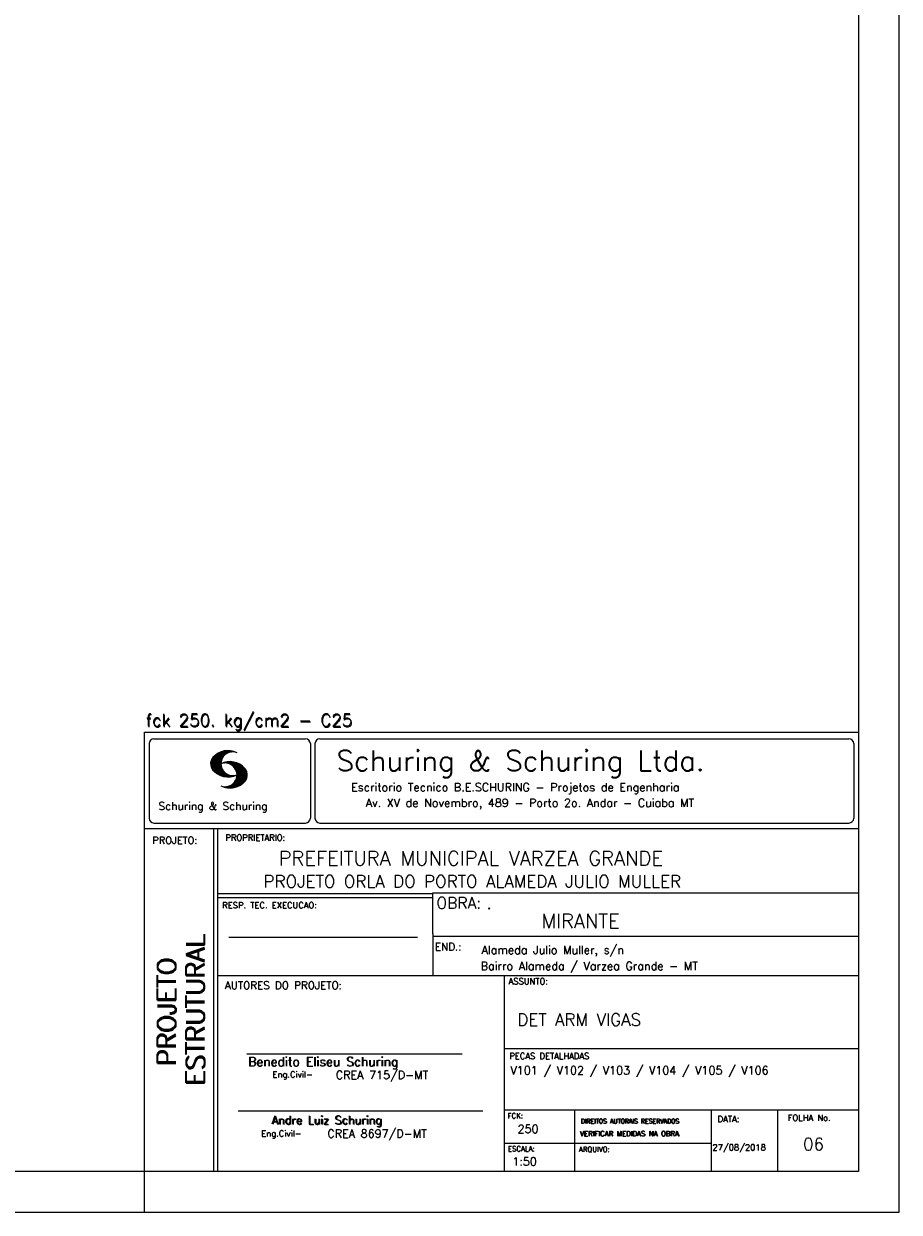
# Model space of a CAD drawing. Extents: x 0 to 84.1, y 0 to 59.4.
# Tile 4 of 6: x 62.6 to 84.1, y 0 to 29.1. Entities that reach past the tile are written whole.
import ezdxf

# ---------------------------------------------------------------- set-up
doc = ezdxf.new("R2010")
doc.units = 0
doc.header["$MEASUREMENT"] = 0
doc.layers.add('1', color=1, linetype='CONTINUOUS')
doc.layers.add('2', color=2, linetype='CONTINUOUS')
doc.styles.get("Standard").update_dxf_attribs({"font": 'ROMANS.SHX'})

msp = doc.modelspace()

# ---------------------------------------------------------------- linework, layer by layer
at = {"layer": '2', "linetype": 'Continuous'}
for p, q in [((84.100006, 0), (84.100006, 59.400002)), ((65.600006, 11.755142), (83.100006, 11.755135)), ((65.600006, 1), (65.600006, 11.755142)), ((65.715988, 11.477417), (65.715988, 9.648308)), ((65.832489, 11.593918), (69.548996, 11.593918)), ((69.665497, 11.477417), (69.665497, 9.648308)), ((69.778748, 11.477417), (69.778748, 9.648308)), ((69.895248, 11.593918), (82.867508, 11.593918)), ((82.984009, 11.477417), (82.984009, 9.648308)), ((67.221771, 10.985771), (67.52832, 11.29232)), ((67.222122, 10.971992), (67.545929, 11.295792)), ((67.222168, 11.000305), (67.508011, 11.286148)), ((67.222488, 10.958214), (67.56427, 11.300003)), ((67.224365, 11.016647), (67.488403, 11.280685)), ((67.224472, 10.94606), (67.581131, 11.302727)), ((67.226578, 11.03299), (67.465408, 11.271812)), ((67.2267, 10.934158), (67.596313, 11.303772)), ((67.228943, 10.922256), (67.612335, 11.305649)), ((67.232178, 10.911354), (67.626831, 11.306015)), ((67.232437, 11.052986), (67.439468, 11.26001)), ((67.235916, 10.900948), (67.642014, 11.307053)), ((67.239258, 11.073952), (67.410522, 11.245209)), ((67.239655, 10.890556), (67.656281, 11.307182)), ((67.243561, 10.880333), (67.66925, 11.306015)), ((67.248611, 10.871239), (67.520584, 11.143219)), ((67.252747, 11.10157), (67.374313, 11.223145)), ((67.253647, 10.862129), (67.502121, 11.110611)), ((67.258682, 10.853035), (67.491592, 11.085945)), ((67.264267, 10.84449), (67.483597, 11.06382)), ((67.608673, 11.2313), (67.68306, 11.305702)), ((67.638062, 11.246552), (67.69574, 11.30423)), ((67.662872, 11.257233), (67.708405, 11.302757)), ((67.681976, 11.262199), (67.721237, 11.30146)), ((67.702469, 11.268562), (67.733063, 11.299149)), ((67.718491, 11.270424), (67.744904, 11.296837)), ((67.734482, 11.272285), (67.757004, 11.294807)), ((67.750473, 11.274147), (67.768555, 11.292221)), ((67.270782, 10.836868), (67.47966, 11.045746)), ((67.277298, 10.829247), (67.475876, 11.027817)), ((67.283813, 10.821625), (67.474167, 11.011971)), ((67.290558, 10.814232), (67.473114, 10.99678)), ((67.296936, 10.807419), (67.470306, 10.980797)), ((67.304733, 10.800133), (67.473206, 10.968597)), ((67.311829, 10.793083), (67.474121, 10.955383)), ((67.319168, 10.786293), (67.475159, 10.942276)), ((67.326828, 10.779808), (67.477615, 10.930595)), ((67.334488, 10.773323), (67.480087, 10.918922)), ((67.342133, 10.766846), (67.482544, 10.907249)), ((67.350098, 10.760674), (67.485901, 10.896469)), ((67.358337, 10.754768), (67.489655, 10.886078)), ((67.366577, 10.748863), (67.493408, 10.875694)), ((67.374802, 10.742966), (67.497208, 10.865356)), ((67.383392, 10.737427), (67.502075, 10.856102)), ((67.392227, 10.732109), (67.506958, 10.84684)), ((67.401062, 10.726807), (67.511841, 10.837578)), ((67.409882, 10.721497), (67.516922, 10.828537)), ((67.419189, 10.71666), (67.522842, 10.820305)), ((67.428635, 10.711967), (67.528748, 10.812088)), ((67.43808, 10.707275), (67.534668, 10.803864)), ((67.44754, 10.702599), (67.540802, 10.79586)), ((67.457642, 10.698563), (67.547699, 10.78862)), ((67.467743, 10.694519), (67.554611, 10.781387)), ((67.477829, 10.690483), (67.561508, 10.774155)), ((67.531494, 10.998619), (67.546158, 11.013283)), ((67.548691, 11.001663), (67.565323, 11.018303)), ((67.563156, 11.001991), (67.584885, 11.023735)), ((67.577606, 11.002319), (67.601898, 11.026611)), ((67.592072, 11.002647), (67.619476, 11.030045)), ((67.604584, 11.001007), (67.635239, 11.03167)), ((67.617233, 10.999535), (67.651505, 11.033806)), ((67.62999, 10.998154), (67.666199, 11.034363)), ((67.64122, 10.995239), (67.680893, 11.03492)), ((67.652435, 10.992317), (67.695602, 11.035484)), ((67.664337, 10.990074), (67.708984, 11.034729)), ((67.671295, 10.38913), (68.095734, 10.813568)), ((67.674881, 10.986488), (67.72316, 11.034767)), ((67.684326, 10.981789), (67.736191, 11.033653)), ((67.685135, 10.388832), (68.100952, 10.804665)), ((67.694321, 10.977654), (67.748459, 11.031792)), ((67.698959, 10.388527), (68.104996, 10.794571)), ((67.704605, 10.973801), (67.761597, 11.0308)), ((67.713776, 10.389206), (68.107529, 10.782967)), ((67.71431, 10.969368), (67.773758, 11.028824)), ((67.722412, 10.963333), (67.785233, 11.026146)), ((67.728806, 10.390091), (68.110825, 10.77211)), ((67.732498, 10.959282), (67.797607, 11.024391)), ((67.740387, 10.953033), (67.808838, 11.021484)), ((67.749115, 10.947632), (67.819702, 11.018219)), ((67.756165, 10.940536), (67.830765, 11.015137)), ((67.765198, 10.93544), (67.841873, 11.012115)), ((67.77211, 10.928207), (67.852234, 11.008339)), ((67.779831, 10.921783), (67.86261, 11.004555)), ((67.785919, 10.913734), (67.873306, 11.001122)), ((67.794006, 10.907692), (67.883316, 10.997002)), ((67.799911, 10.899467), (67.892731, 10.992279)), ((67.806625, 10.892029), (67.902451, 10.987854)), ((67.811752, 10.883018), (67.912231, 10.983505)), ((67.817657, 10.874802), (67.921875, 10.979012)), ((67.822357, 10.554344), (68.091095, 10.823074)), ((67.823761, 10.866768), (67.930435, 10.973442)), ((67.829498, 10.858353), (67.940002, 10.968857)), ((67.833527, 10.848244), (67.948654, 10.963379)), ((67.838394, 10.838989), (67.957047, 10.957634)), ((67.840729, 10.586838), (68.086777, 10.832893)), ((67.843323, 10.829773), (67.965561, 10.952019)), ((67.848358, 10.817596), (67.975677, 10.944923)), ((67.848709, 10.608963), (68.081818, 10.842072)), ((67.852341, 10.806755), (67.985031, 10.939453)), ((67.856201, 10.794724), (67.99379, 10.932312)), ((67.856934, 10.63131), (68.075089, 10.849472)), ((67.859863, 10.781189), (68.003067, 10.924393)), ((67.860703, 10.649239), (68.070358, 10.858894)), ((67.862656, 10.768639), (68.011749, 10.91774)), ((67.865173, 10.667847), (68.063507, 10.866165)), ((67.865234, 10.753647), (68.02092, 10.90934)), ((67.866241, 10.683037), (68.057556, 10.874352)), ((67.866318, 10.73967), (68.029205, 10.90255)), ((67.867294, 10.698235), (68.049774, 10.880722)), ((67.867905, 10.725861), (68.036682, 10.894646)), ((67.868118, 10.711845), (68.043793, 10.887527)), ((67.488205, 10.686714), (67.568588, 10.767105)), ((67.499008, 10.683372), (67.576477, 10.760849)), ((67.509796, 10.680031), (67.584366, 10.754601)), ((67.520599, 10.676697), (67.592255, 10.74836)), ((67.532074, 10.674026), (67.600327, 10.742287)), ((67.543625, 10.671448), (67.609238, 10.737053)), ((67.555176, 10.668869), (67.618134, 10.731819)), ((67.5672, 10.666748), (67.627045, 10.726585)), ((67.579605, 10.665009), (67.636261, 10.721664)), ((67.591995, 10.663277), (67.646255, 10.717522)), ((67.604782, 10.661919), (67.65625, 10.713379)), ((67.618134, 10.66114), (67.666229, 10.709244)), ((67.6315, 10.660355), (67.67691, 10.705772)), ((67.645309, 10.660042), (67.688126, 10.70285)), ((67.65976, 10.660355), (67.699341, 10.699936)), ((67.67421, 10.660667), (67.710678, 10.697136)), ((67.690598, 10.661674), (67.723846, 10.694931)), ((67.70816, 10.663521), (67.737625, 10.692986)), ((67.725296, 10.665939), (67.750778, 10.691422)), ((67.741867, 10.668861), (67.765747, 10.692741)), ((67.744095, 10.391251), (68.114105, 10.761261)), ((67.760269, 10.672806), (67.780136, 10.69268)), ((67.760544, 10.393555), (68.11557, 10.748596)), ((67.776978, 10.395859), (68.117249, 10.736137)), ((67.780106, 10.677895), (67.794464, 10.692261)), ((67.794464, 10.692261), (67.796539, 10.694336)), ((67.794861, 10.399597), (68.118942, 10.723679)), ((67.798126, 10.683296), (67.810562, 10.69574)), ((67.813049, 10.403664), (68.118515, 10.709122)), ((67.817169, 10.689835), (67.825378, 10.698044)), ((67.832825, 10.409302), (68.118134, 10.694611)), ((67.833084, 10.695976), (67.839569, 10.702461)), ((67.853302, 10.415634), (68.117767, 10.680092)), ((67.876404, 10.424599), (68.113495, 10.66169)), ((67.901276, 10.435333), (68.110229, 10.644287)), ((67.929581, 10.449501), (68.101624, 10.621544)), ((67.966125, 10.471909), (68.08902, 10.594803)), ((68.045029, 10.536674), (68.057724, 10.54937)), ((67.550323, 10.409546), (67.562592, 10.421799)), ((67.561462, 10.40654), (67.576416, 10.421486)), ((67.572601, 10.403542), (67.590225, 10.421173)), ((67.583755, 10.400551), (67.606155, 10.422958)), ((67.595673, 10.398346), (67.622162, 10.424828)), ((67.607605, 10.396141), (67.639587, 10.428116)), ((67.619553, 10.393929), (67.658707, 10.43309)), ((67.632141, 10.392387), (67.679932, 10.440178)), ((67.644958, 10.391075), (67.704071, 10.450188)), ((67.657776, 10.389755), (67.737152, 10.469131)), ((65.600006, 9.399994), (83.100006, 9.399994)), ((65.832489, 9.531807), (69.548996, 9.531807)), ((67.300385, 5.799995), (67.300385, 9.399994)), ((67.400391, 5.799995), (67.400391, 9.399994)), ((69.895248, 9.531807), (82.867508, 9.531807)), ((83.100006, 9.399994), (83.100006, 1)), ((72.668579, 7.799995), (67.400391, 7.799995)), ((72.668579, 7.699995), (67.400391, 7.699995)), ((83.100006, 7.814748), (72.656072, 7.814748)), ((72.668579, 6.816429), (72.668579, 7.814748)), ((67.670311, 6.739054), (72.288887, 6.739054)), ((72.668579, 6.816429), (72.668579, 5.799995)), ((72.668579, 6.7647), (83.100006, 6.764707)), ((67.300385, 1), (67.300385, 5.799995)), ((67.400391, 1), (67.400391, 5.799995)), ((67.400391, 5.799995), (83.100006, 5.799995)), ((74.420959, 4.799995), (74.420959, 5.799995)), ((74.420959, 1), (74.420959, 4.799995)), ((68.11142, 3.880456), (73.389854, 3.880456)), ((74.420958, 4.005768), (83.100005, 4.005775)), ((67.897606, 2.480272), (73.894493, 2.480272)), ((74.420959, 2.505768), (83.100006, 2.505775)), ((76.14679, 1), (76.14679, 2.505775)), ((79.496475, 1), (79.496475, 2.505775)), ((81.120974, 1), (81.120974, 2.505774)), ((74.420959, 1.691734), (79.496475, 1.691742)), ((65.600006, 0), (65.600006, 1)), ((83.100006, 1), (65.600006, 1)), ((0, 0), (84.100006, 0))]:
    msp.add_line(p, q, dxfattribs=at)
msp.add_lwpolyline([(83.100006, 1), (2.5, 1), (2.5, 58.400002), (83.100006, 58.400002), (83.100006, 1)], dxfattribs=at)
for centre, radius, start, end in [((65.832489, 11.477417), 0.116502, 90, 180), ((69.548996, 11.477417), 0.116502, 0, 90), ((69.895248, 11.477417), 0.116502, 90, 180), ((82.867508, 11.477417), 0.116502, 0, 90), ((67.465149, 10.982269), 0.243989, 140.229431, 231.895096), ((67.648087, 10.815277), 0.491555, 63.393265, 138.909058), ((67.763229, 10.98333), 0.291044, 68.851509, 291.148499), ((67.648087, 11.15139), 0.491555, 218.229782, 296.60672), ((67.692337, 10.543831), 0.491555, 41.090942, 116.606735), ((67.577194, 10.711891), 0.291044, 248.851501, 111.148491), ((67.875275, 10.710823), 0.243989, 308.104889, 39.770576), ((67.692337, 10.879951), 0.491555, 243.393265, 321.770233), ((65.832489, 9.648308), 0.116502, 180, 270), ((69.548996, 9.648308), 0.116502, 270, 0), ((69.895248, 9.648308), 0.116502, 180, 270), ((82.867508, 9.648308), 0.116502, 270, 0)]:
    msp.add_arc(centre, radius, start, end, dxfattribs=at)

# ---------------------------------------------------------------- texts
at = {"layer": '1', "linetype": 'Continuous'}
for s, height, p in [('PREFEITURA MUNICIPAL VARZEA GRANDE', 0.35, (68.88924, 8.494706)), ('PROJETO ORLA DO PORTO ALAMEDA JULIO MULLER', 0.3, (68.518476, 7.952581)), ('.', 0.3, (73.984333, 7.423969)), ('MIRANTE', 0.35, (75.330094, 6.957007)), ('Alameda Julio Muller, s/n', 0.2, (73.86333, 6.322955)), ('Bairro Alameda / Varzea Grande - MT', 0.2, (73.840306, 5.930193)), ('DET ARM VIGAS', 0.3, (74.737424, 4.567268)), ('V101 / V102 / V103 / V104 / V105 / V106', 0.2, (74.571808, 3.37457)), ('250', 0.2, (74.745692, 1.940266)), ('27/08/2018', 0.15, (79.520414, 1.512631))]:
    msp.add_text(s, height=height, dxfattribs=at).set_placement(p)
at = {"layer": '1', "linetype": 'Continuous', "insert": (81.743027, 1.816398), "char_height": 0.3, "attachment_point": 1}
msp.add_mtext_dynamic_manual_height_columns('06', width=0.60758179, gutter_width=1, heights=[0], dxfattribs=at)
at = {"layer": '2', "linetype": 'Continuous'}
for s, height, p in [('fck 250. kg/cm2 - C25', 0.3, (65.628578, 11.907463)), ('fck 250. kg/cm2 - C25', 0.3, (65.641754, 11.880586)), ('Schuring & Schuring Ltda.', 0.5, (70.306839, 10.806786)), ('Escritorio Tecnico B.E.SCHURING - Projetos de Engenharia', 0.2, (70.664673, 10.308487)), ('Schuring & Schuring', 0.19, (65.944336, 9.851486)), ('Av. XV de Novembro, 489 - Porto 2o. Andar - Cuiaba MT', 0.2, (71.023193, 9.925888)), ('PROJETO:', 0.175, (65.793152, 9.02159)), ('PROPRIETARIO:', 0.15, (67.584534, 9.097366)), ('RESP. TEC. EXECUCAO:', 0.15, (67.506004, 7.444514)), ('OBRA:', 0.278755, (72.755102, 7.434759)), ('END.:', 0.185837, (72.717902, 6.410233)), ('AUTORES DO PROJETO:', 0.185837, (67.572014, 5.463953)), ('ASSUNTO:', 0.15, (74.525462, 5.581304)), ('Benedito Eliseu Schuring', 0.22, (68.138321, 3.577287)), ('Benedito Eliseu Schuring', 0.22, (68.149795, 3.577287)), ('PECAS DETALHADAS', 0.15, (74.54287, 3.751117)), ('Eng.Civil-', 0.15, (68.737209, 3.298847)), ('CREA 715/D-MT', 0.2, (70.290742, 3.262761)), ('Andre Luiz Schuring', 0.2, (68.716738, 2.158081)), ('Andre Luiz Schuring', 0.2, (68.734296, 2.149201)), ('FCK:', 0.125, (74.500763, 2.299423)), ('DATA:', 0.15, (79.648044, 2.2071)), ('FOLHA No.', 0.15, (81.365514, 2.23814)), ('CREA 8697/D-MT', 0.2, (70.08334, 1.825346)), ('DIREITOS AUTORAIS RESERVADOS', 0.11, (76.294724, 2.176125)), ('DIREITOS AUTORAIS RESERVADOS', 0.11, (76.303696, 2.176125)), ('Eng.Civil-', 0.15, (68.462773, 1.853248)), ('VERIFICAR MEDIDAS NA OBRA', 0.125, (76.271484, 1.861862)), ('VERIFICAR MEDIDAS NA OBRA', 0.125, (76.280457, 1.861862)), ('ESCALA:', 0.125, (74.507034, 1.490738)), ('ARQUIVO:', 0.125, (76.249054, 1.475601)), ('1:50', 0.2, (74.617035, 1.144112))]:
    msp.add_text(s, height=height, dxfattribs=at).set_placement(p)
for s, p in [('ESTRUTURAL', (67.07373, 3.12536)), ('ESTRUTURAL', (67.07373, 3.094507)), ('PROJETO', (66.369095, 3.606125)), ('PROJETO', (66.369095, 3.575272))]:
    msp.add_text(s, height=0.45, rotation=90, dxfattribs=at).set_placement(p)

doc.saveas('drawing.dxf')
